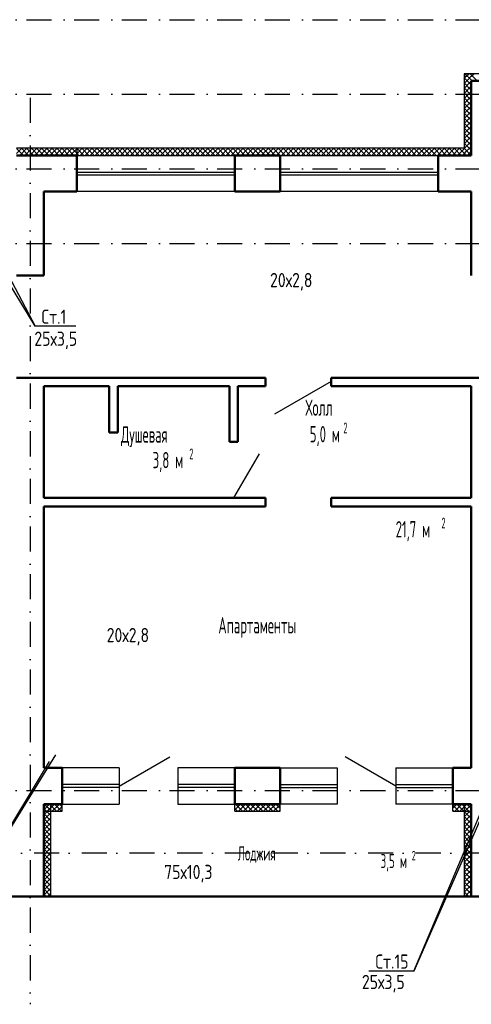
# Model space of a CAD drawing. Extents: x -1560602 to 321118, y -2308202 to -430103.
# Tile 65 of 104: x -1535256 to -1528909, y -2121202 to -2107345. Entities that reach past the tile are written whole.
import ezdxf
from ezdxf.enums import TextEntityAlignment as Align

# ---------------------------------------------------------------- set-up
doc = ezdxf.new("R2010")
doc.units = 0
doc.header["$MEASUREMENT"] = 0
doc.linetypes.add('Dot & Dashed', pattern=[670.277762, 352.777767, -176.388884, 0, -141.111112])
doc.linetypes.add('Штрихпунктирная', pattern=[0.670278, 0.352778, -0.176389, 0, -0.141111])
doc.layers.get('0').update_dxf_attribs({"color": 255, "linetype": 'CONTINUOUS'})
for name, color, linetype in [('Оси', 253, 'Dot & Dashed'), ('отделка', 240, 'CONTINUOUS'), ('Текст', 7, 'CONTINUOUS'), ('Утеплитель', 6, 'CONTINUOUS')]:
    doc.layers.add(name, color=color, linetype=linetype)
doc.layers.add('стены', color=5, linetype='CONTINUOUS', lineweight=50)
doc.styles.get("Standard").update_dxf_attribs({"font": 'spds.shx', "width": 0.7, "height": 250})

msp = doc.modelspace()

# ---------------------------------------------------------------- linework, layer by layer
at = {"color": 0}
for p, q in [((-1535415, -2110946.7, 0), (-1535036.6, -2111659, 0)), ((-1535036.6, -2111659, 0), (-1535415, -2111040.6, 0)), ((-1534466.4, -2111659, 0), (-1535036.6, -2111659, 0)), ((-1536178.2, -2120003.4, 0), (-1534747.8, -2117691.4, 0)), ((-1529714.8, -2120734.2, 0), (-1528437.8, -2117691.4, 0)), ((-1534844.3, -2117786, 0), (-1536178.2, -2120003.4, 0)), ((-1528430.7, -2117786, 0), (-1529714.8, -2120734.2, 0)), ((-1529714.8, -2120734.2, 0), (-1530348.8, -2120734.2, 0))]:
    msp.add_line(p, q, dxfattribs=at)
at = {"layer": 'Оси', "color": 0, "linetype": 'Штрихпунктирная', "lineweight": -3, "ltscale": 1000}
for p, q in [((-1556614.6, -2107344.8), (-1508549.3, -2107344.8)), ((-1556614.6, -2108394.8), (-1497159.3, -2108394.8)), ((-1535109.3, -2108444.8), (-1535109.3, -2121201.6)), ((-1556614.6, -2109444.8), (-1497159.3, -2109444.8)), ((-1556614.6, -2110494.8), (-1497159.3, -2110494.8)), ((-1556614.6, -2118194.8), (-1502159.3, -2118194.8)), ((-1497159.3, -2119074.8), (-1556614.5, -2119074.8))]:
    msp.add_line(p, q, dxfattribs=at)
at = {"layer": 'отделка', "color": 0, "ltscale": 100}
for p, q in [((-1534454.3, -2109254.4), (-1532234.3, -2109254.4)), ((-1531594.3, -2109254.4), (-1529374.3, -2109254.4)), ((-1534454.3, -2109489.4), (-1532234.3, -2109489.4)), ((-1534454.3, -2109529.4), (-1532234.3, -2109529.4)), ((-1531594.3, -2109489.4), (-1529374.3, -2109489.4)), ((-1531594.3, -2109529.4), (-1529374.3, -2109529.4)), ((-1532234.3, -2109764.4), (-1534454.3, -2109764.4)), ((-1529374.3, -2109764.4), (-1531594.3, -2109764.4)), ((-1530879.3, -2112438.2), (-1531676.1, -2112898.2)), ((-1531890.5, -2113456.9), (-1532250.9, -2114074.5)), ((-1533859.3, -2118129.8), (-1533144.8, -2117717.3)), ((-1529969.3, -2118129.8), (-1530683.8, -2117717.3)), ((-1533859.3, -2117874.8), (-1534659.3, -2117874.8)), ((-1533859.3, -2117874.8), (-1533859.3, -2118384.8)), ((-1533034.3, -2117874.8), (-1533034.3, -2118384.8)), ((-1532234.3, -2117874.8), (-1533034.3, -2117874.8)), ((-1531594.3, -2117874.8), (-1530794.3, -2117874.8)), ((-1530794.3, -2117874.8), (-1530794.3, -2118384.8)), ((-1529969.3, -2117874.8), (-1529969.3, -2118384.8)), ((-1529969.3, -2117874.8), (-1529169.3, -2117874.8)), ((-1533859.3, -2118109.8), (-1534659.3, -2118109.8)), ((-1532234.3, -2118109.8), (-1533034.3, -2118109.8)), ((-1531594.3, -2118109.8), (-1530794.3, -2118109.8)), ((-1529969.3, -2118109.8), (-1529169.3, -2118109.8)), ((-1533859.3, -2118149.8), (-1534659.3, -2118149.8)), ((-1532234.3, -2118149.8), (-1533034.3, -2118149.8)), ((-1531594.3, -2118149.8), (-1530794.3, -2118149.8)), ((-1529969.3, -2118149.8), (-1529169.3, -2118149.8)), ((-1534659.3, -2118384.8), (-1533859.3, -2118384.8)), ((-1533034.3, -2118384.8), (-1532234.3, -2118384.8)), ((-1530794.3, -2118384.8), (-1531594.3, -2118384.8)), ((-1529169.3, -2118384.8), (-1529969.3, -2118384.8))]:
    msp.add_line(p, q, dxfattribs=at)
at = {"layer": 'стены', "color": 0, "linetype": 'Continuous'}
for p, q in [((-1528909.3, -2108204.4), (-1528909.3, -2109254.4)), ((-1528064.3, -2108204.4), (-1528909.3, -2108204.4)), ((-1534454.3, -2109254.4), (-1535299.3, -2109254.4)), ((-1531594.3, -2109254.4), (-1532234.3, -2109254.4)), ((-1532234.3, -2109254.4), (-1532234.3, -2109324.4)), ((-1532234.3, -2109254.4), (-1532234.3, -2109324.4)), ((-1531594.3, -2109254.4), (-1531594.3, -2109324.4)), ((-1531594.3, -2109254.4), (-1531594.3, -2109324.4)), ((-1528909.3, -2109254.4), (-1529374.3, -2109254.4)), ((-1529374.3, -2109254.4), (-1529374.3, -2109324.4)), ((-1529374.3, -2109254.4), (-1529374.3, -2109324.4)), ((-1532234.3, -2109324.4), (-1532234.3, -2109764.4)), ((-1531594.3, -2109324.4), (-1531594.3, -2109764.4)), ((-1529374.3, -2109324.4), (-1529374.3, -2109764.4)), ((-1534919.3, -2110814.5), (-1534919.3, -2109764.4)), ((-1534919.3, -2109764.4), (-1534454.3, -2109764.4)), ((-1532234.3, -2109764.4), (-1531594.3, -2109764.4)), ((-1529374.3, -2109764.4), (-1528909.3, -2109764.4)), ((-1528909.3, -2109764.4), (-1528909.3, -2110944.5)), ((-1534919.3, -2110944.5), (-1534919.3, -2110814.5)), ((-1534919.3, -2110944.5), (-1535299.3, -2110944.5)), ((-1531799.3, -2112384.5), (-1535299.3, -2112384.5)), ((-1528529.3, -2112384.5), (-1530879.3, -2112384.5)), ((-1534919.3, -2114074.5), (-1534919.3, -2112504.5)), ((-1534919.3, -2112504.5), (-1533999.3, -2112504.5)), ((-1534919.3, -2114051.5), (-1534919.3, -2112527.5)), ((-1534022.3, -2112504.5), (-1534896.3, -2112504.5)), ((-1533999.3, -2112504.5), (-1533999.3, -2113154.5)), ((-1533879.3, -2113154.5), (-1533879.3, -2112504.5)), ((-1533879.3, -2112504.5), (-1532309.3, -2112504.5)), ((-1532309.3, -2112504.5), (-1532309.3, -2113284.5)), ((-1532189.3, -2113284.5), (-1532189.3, -2112504.5)), ((-1532189.3, -2112504.5), (-1531799.3, -2112504.5)), ((-1530879.3, -2112504.5), (-1528909.3, -2112504.5)), ((-1528909.3, -2112504.5), (-1528909.3, -2114074.5)), ((-1533999.3, -2113154.5), (-1533879.3, -2113154.5)), ((-1532189.3, -2114074.5), (-1534919.3, -2114074.5)), ((-1531799.3, -2114074.5), (-1532189.3, -2114074.5)), ((-1531799.3, -2114099.5), (-1531799.3, -2114074.5)), ((-1531799.3, -2114099.5), (-1531799.3, -2114194.5)), ((-1528909.3, -2114074.5), (-1530879.3, -2114074.5)), ((-1534919.3, -2117874.8), (-1534919.3, -2114194.5)), ((-1534919.3, -2114194.5), (-1531799.3, -2114194.5)), ((-1530879.3, -2114194.5), (-1528909.3, -2114194.5)), ((-1528909.3, -2114194.5), (-1528909.3, -2117874.8)), ((-1534659.3, -2117874.8), (-1534919.3, -2117874.8)), ((-1534659.3, -2118314.8), (-1534659.3, -2117874.8)), ((-1532234.3, -2118314.8), (-1532234.3, -2117874.8)), ((-1531594.3, -2117874.8), (-1532234.3, -2117874.8)), ((-1531594.3, -2118314.8), (-1531594.3, -2117874.8)), ((-1529169.3, -2118314.8), (-1529169.3, -2117874.8)), ((-1528909.3, -2117874.8), (-1529169.3, -2117874.8)), ((-1534919.3, -2118384.8), (-1534919.3, -2119684.8)), ((-1534819.3, -2118384.8), (-1534919.3, -2118384.8)), ((-1534919.3, -2118384.8), (-1534659.3, -2118384.8)), ((-1534919.3, -2118384.8), (-1534919.3, -2118484.8)), ((-1534659.3, -2118384.8), (-1534659.3, -2118314.8)), ((-1534659.3, -2118384.8), (-1534659.3, -2118314.8)), ((-1532234.3, -2118384.8), (-1532234.3, -2118314.8)), ((-1532234.3, -2118384.8), (-1532234.3, -2118314.8)), ((-1532234.3, -2118384.8), (-1531594.3, -2118384.8)), ((-1531594.3, -2118384.8), (-1531594.3, -2118314.8)), ((-1531594.3, -2118384.8), (-1531594.3, -2118314.8)), ((-1529169.3, -2118384.8), (-1529169.3, -2118314.8)), ((-1529169.3, -2118384.8), (-1529169.3, -2118314.8)), ((-1529169.3, -2118384.8), (-1528909.3, -2118384.8)), ((-1528909.3, -2118384.8), (-1528909.3, -2119684.8)), ((-1535399.3, -2119684.8), (-1534819.3, -2119684.8)), ((-1529009.3, -2119684.8), (-1534819.3, -2119684.8)), ((-1529009.3, -2119684.8), (-1528429.3, -2119684.8))]:
    msp.add_line(p, q, dxfattribs=at)
at = {"layer": 'стены', "color": 0, "ltscale": 100}
for p, q in [((-1534454.3, -2109764.4), (-1534454.3, -2109254.4)), ((-1531799.3, -2112384.5), (-1531799.3, -2112504.5)), ((-1530879.3, -2112384.5), (-1530879.3, -2112492)), ((-1530879.3, -2112492), (-1530879.3, -2112504.5)), ((-1532189.3, -2113284.5), (-1532309.3, -2113284.5)), ((-1530879.3, -2114074.5), (-1530879.3, -2114194.5))]:
    msp.add_line(p, q, dxfattribs=at)
at = {"layer": 'Утеплитель', "color": 0, "linetype": 'Continuous'}
for p, q in [((-1529009.3, -2108104.4), (-1529009.3, -2108204.4)), ((-1528064.3, -2108104.4), (-1529009.3, -2108104.4)), ((-1529009.3, -2108170.4), (-1528980.3, -2108141.3)), ((-1528968.7, -2108204.4), (-1529009.3, -2108163.8)), ((-1528909.3, -2108193.1), (-1528998, -2108104.4)), ((-1528980.3, -2108141.3), (-1528943.4, -2108104.4)), ((-1528949.1, -2108180.9), (-1528909.3, -2108141.1)), ((-1528909.3, -2108122.4), (-1528927.3, -2108104.4)), ((-1528909.3, -2108141.1), (-1528872.7, -2108104.4)), ((-1528827.3, -2108204.4), (-1528909.3, -2108122.4)), ((-1529009.3, -2108204.4), (-1529009.3, -2109154.4)), ((-1529009.3, -2108241.1), (-1528972.7, -2108204.4)), ((-1529009.3, -2108311.8), (-1528918, -2108220.5)), ((-1528909.3, -2108334.5), (-1529009.3, -2108234.5)), ((-1529009.3, -2108382.5), (-1528909.3, -2108282.5)), ((-1528909.3, -2108405.3), (-1529009.3, -2108305.3)), ((-1528972.7, -2108204.4), (-1528949.1, -2108180.9)), ((-1528909.3, -2108263.8), (-1528968.7, -2108204.4)), ((-1528898, -2108204.4), (-1528909.3, -2108193.1)), ((-1529009.3, -2108453.2), (-1528909.3, -2108353.2)), ((-1528909.3, -2108476), (-1529009.3, -2108376)), ((-1529009.3, -2108523.9), (-1528909.3, -2108423.9)), ((-1528909.3, -2108546.7), (-1529009.3, -2108446.7)), ((-1529009.3, -2108594.6), (-1528909.3, -2108494.6)), ((-1528909.3, -2108617.4), (-1529009.3, -2108517.4)), ((-1529009.3, -2108665.4), (-1528909.3, -2108565.4)), ((-1528909.3, -2108688.1), (-1529009.3, -2108588.1)), ((-1529009.3, -2108736.1), (-1528909.3, -2108636.1)), ((-1528909.3, -2108758.8), (-1529009.3, -2108658.8)), ((-1529009.3, -2108806.8), (-1528909.3, -2108706.8)), ((-1528909.3, -2108829.5), (-1529009.3, -2108729.5)), ((-1529009.3, -2108877.5), (-1528909.3, -2108777.5)), ((-1528909.3, -2108900.2), (-1529009.3, -2108800.2)), ((-1529009.3, -2108948.2), (-1528909.3, -2108848.2)), ((-1528909.3, -2108970.9), (-1529009.3, -2108870.9)), ((-1529009.3, -2109018.9), (-1528909.3, -2108918.9)), ((-1528909.3, -2109041.6), (-1529009.3, -2108941.6)), ((-1529009.3, -2109089.6), (-1528909.3, -2108989.6)), ((-1528909.3, -2109112.4), (-1529009.3, -2109012.4)), ((-1528937.9, -2109154.4), (-1529009.3, -2109083.1)), ((-1529003.4, -2109154.4), (-1528909.3, -2109060.3)), ((-1528932.7, -2109154.4), (-1528909.3, -2109131)), ((-1534454.3, -2109154.4), (-1535299.3, -2109154.4)), ((-1535299.3, -2109227.8), (-1535226, -2109154.4)), ((-1535201.9, -2109254.4), (-1535299.3, -2109157)), ((-1535255.3, -2109254.4), (-1535155.3, -2109154.4)), ((-1535131.2, -2109254.4), (-1535231.2, -2109154.4)), ((-1535184.5, -2109254.4), (-1535084.5, -2109154.4)), ((-1535060.5, -2109254.4), (-1535160.5, -2109154.4)), ((-1535113.8, -2109254.4), (-1535013.8, -2109154.4)), ((-1534989.8, -2109254.4), (-1535089.8, -2109154.4)), ((-1535043.1, -2109254.4), (-1534943.1, -2109154.4)), ((-1534919.1, -2109254.4), (-1535019.1, -2109154.4)), ((-1534972.4, -2109254.4), (-1534872.4, -2109154.4)), ((-1534848.3, -2109254.4), (-1534948.3, -2109154.4)), ((-1534901.7, -2109254.4), (-1534801.7, -2109154.4)), ((-1534777.6, -2109254.4), (-1534877.6, -2109154.4)), ((-1534831, -2109254.4), (-1534731, -2109154.4)), ((-1534706.9, -2109254.4), (-1534806.9, -2109154.4)), ((-1534760.3, -2109254.4), (-1534660.3, -2109154.4)), ((-1534636.2, -2109254.4), (-1534736.2, -2109154.4)), ((-1534689.6, -2109254.4), (-1534589.6, -2109154.4)), ((-1534565.5, -2109254.4), (-1534665.5, -2109154.4)), ((-1534618.9, -2109254.4), (-1534518.9, -2109154.4)), ((-1534494.8, -2109254.4), (-1534594.8, -2109154.4)), ((-1534548.1, -2109254.4), (-1534454.3, -2109160.6)), ((-1534454.3, -2109224.2), (-1534524.1, -2109154.4)), ((-1534477.4, -2109254.4), (-1534454.3, -2109231.3)), ((-1534454.3, -2109154.4), (-1534454.3, -2109254.4)), ((-1534454.3, -2109154.4), (-1534454.3, -2109254.4)), ((-1529009.3, -2109154.4), (-1534454.3, -2109154.4)), ((-1534454.3, -2109160.6), (-1534448.1, -2109154.4)), ((-1534454.3, -2109231.3), (-1534377.4, -2109154.4)), ((-1534424.1, -2109254.4), (-1534454.3, -2109224.2)), ((-1534353.4, -2109254.4), (-1534453.4, -2109154.4)), ((-1534406.7, -2109254.4), (-1534306.7, -2109154.4)), ((-1534282.7, -2109254.4), (-1534382.7, -2109154.4)), ((-1534336, -2109254.4), (-1534236, -2109154.4)), ((-1534212, -2109254.4), (-1534312, -2109154.4)), ((-1534265.3, -2109254.4), (-1534165.3, -2109154.4)), ((-1534141.2, -2109254.4), (-1534241.2, -2109154.4)), ((-1534194.6, -2109254.4), (-1534094.6, -2109154.4)), ((-1534070.5, -2109254.4), (-1534170.5, -2109154.4)), ((-1534123.9, -2109254.4), (-1534023.9, -2109154.4)), ((-1533999.8, -2109254.4), (-1534099.8, -2109154.4)), ((-1534053.2, -2109254.4), (-1533953.2, -2109154.4)), ((-1533929.1, -2109254.4), (-1534029.1, -2109154.4)), ((-1533982.5, -2109254.4), (-1533882.5, -2109154.4)), ((-1533858.4, -2109254.4), (-1533958.4, -2109154.4)), ((-1533911.7, -2109254.4), (-1533811.7, -2109154.4)), ((-1533787.7, -2109254.4), (-1533887.7, -2109154.4)), ((-1533841, -2109254.4), (-1533741, -2109154.4)), ((-1533717, -2109254.4), (-1533817, -2109154.4)), ((-1533770.3, -2109254.4), (-1533670.3, -2109154.4)), ((-1533646.3, -2109254.4), (-1533746.3, -2109154.4)), ((-1533699.6, -2109254.4), (-1533599.6, -2109154.4)), ((-1533575.6, -2109254.4), (-1533675.6, -2109154.4)), ((-1533628.9, -2109254.4), (-1533528.9, -2109154.4)), ((-1533504.8, -2109254.4), (-1533604.8, -2109154.4)), ((-1533558.2, -2109254.4), (-1533458.2, -2109154.4)), ((-1533434.1, -2109254.4), (-1533534.1, -2109154.4)), ((-1533487.5, -2109254.4), (-1533387.5, -2109154.4)), ((-1533363.4, -2109254.4), (-1533463.4, -2109154.4)), ((-1533416.8, -2109254.4), (-1533316.8, -2109154.4)), ((-1533292.7, -2109254.4), (-1533392.7, -2109154.4)), ((-1533346.1, -2109254.4), (-1533246.1, -2109154.4)), ((-1533222, -2109254.4), (-1533322, -2109154.4)), ((-1533275.4, -2109254.4), (-1533175.4, -2109154.4)), ((-1533151.3, -2109254.4), (-1533251.3, -2109154.4)), ((-1533204.6, -2109254.4), (-1533104.6, -2109154.4)), ((-1533080.6, -2109254.4), (-1533180.6, -2109154.4)), ((-1533133.9, -2109254.4), (-1533033.9, -2109154.4)), ((-1533009.9, -2109254.4), (-1533109.9, -2109154.4)), ((-1533063.2, -2109254.4), (-1532963.2, -2109154.4)), ((-1532939.2, -2109254.4), (-1533039.2, -2109154.4)), ((-1532992.5, -2109254.4), (-1532892.5, -2109154.4)), ((-1532868.4, -2109254.4), (-1532968.4, -2109154.4)), ((-1532921.8, -2109254.4), (-1532821.8, -2109154.4)), ((-1532797.7, -2109254.4), (-1532897.7, -2109154.4)), ((-1532851.1, -2109254.4), (-1532751.1, -2109154.4)), ((-1532727, -2109254.4), (-1532827, -2109154.4)), ((-1532780.4, -2109254.4), (-1532680.4, -2109154.4)), ((-1532656.3, -2109254.4), (-1532756.3, -2109154.4)), ((-1532709.7, -2109254.4), (-1532609.7, -2109154.4)), ((-1532585.6, -2109254.4), (-1532685.6, -2109154.4)), ((-1532639, -2109254.4), (-1532539, -2109154.4)), ((-1532514.9, -2109254.4), (-1532614.9, -2109154.4)), ((-1532568.2, -2109254.4), (-1532468.2, -2109154.4)), ((-1532444.2, -2109254.4), (-1532544.2, -2109154.4)), ((-1532497.5, -2109254.4), (-1532397.5, -2109154.4)), ((-1532373.5, -2109254.4), (-1532473.5, -2109154.4)), ((-1532426.8, -2109254.4), (-1532326.8, -2109154.4)), ((-1532302.8, -2109254.4), (-1532402.8, -2109154.4)), ((-1532356.1, -2109254.4), (-1532256.1, -2109154.4)), ((-1532232.1, -2109254.4), (-1532332.1, -2109154.4)), ((-1532285.4, -2109254.4), (-1532185.4, -2109154.4)), ((-1532161.3, -2109254.4), (-1532261.3, -2109154.4)), ((-1532214.7, -2109254.4), (-1532114.7, -2109154.4)), ((-1532090.6, -2109254.4), (-1532190.6, -2109154.4)), ((-1532144, -2109254.4), (-1532044, -2109154.4)), ((-1532019.9, -2109254.4), (-1532119.9, -2109154.4)), ((-1532073.3, -2109254.4), (-1531973.3, -2109154.4)), ((-1531949.2, -2109254.4), (-1532049.2, -2109154.4)), ((-1532002.6, -2109254.4), (-1531902.6, -2109154.4)), ((-1531878.5, -2109254.4), (-1531978.5, -2109154.4)), ((-1531931.9, -2109254.4), (-1531831.9, -2109154.4)), ((-1531807.8, -2109254.4), (-1531907.8, -2109154.4)), ((-1531861.1, -2109254.4), (-1531761.1, -2109154.4)), ((-1531737.1, -2109254.4), (-1531837.1, -2109154.4)), ((-1531790.4, -2109254.4), (-1531690.4, -2109154.4)), ((-1531666.4, -2109254.4), (-1531766.4, -2109154.4)), ((-1531719.7, -2109254.4), (-1531619.7, -2109154.4)), ((-1531595.7, -2109254.4), (-1531695.7, -2109154.4)), ((-1531649, -2109254.4), (-1531549, -2109154.4)), ((-1531524.9, -2109254.4), (-1531624.9, -2109154.4)), ((-1531578.3, -2109254.4), (-1531478.3, -2109154.4)), ((-1531454.2, -2109254.4), (-1531554.2, -2109154.4)), ((-1531507.6, -2109254.4), (-1531407.6, -2109154.4)), ((-1531383.5, -2109254.4), (-1531483.5, -2109154.4)), ((-1531436.9, -2109254.4), (-1531336.9, -2109154.4)), ((-1531312.8, -2109254.4), (-1531412.8, -2109154.4)), ((-1531366.2, -2109254.4), (-1531266.2, -2109154.4)), ((-1531242.1, -2109254.4), (-1531342.1, -2109154.4)), ((-1531295.5, -2109254.4), (-1531195.5, -2109154.4)), ((-1531171.4, -2109254.4), (-1531271.4, -2109154.4)), ((-1531224.7, -2109254.4), (-1531124.7, -2109154.4)), ((-1531100.7, -2109254.4), (-1531200.7, -2109154.4)), ((-1531154, -2109254.4), (-1531054, -2109154.4)), ((-1531030, -2109254.4), (-1531130, -2109154.4)), ((-1531083.3, -2109254.4), (-1530983.3, -2109154.4)), ((-1530959.3, -2109254.4), (-1531059.3, -2109154.4)), ((-1531012.6, -2109254.4), (-1530912.6, -2109154.4)), ((-1530888.5, -2109254.4), (-1530988.5, -2109154.4)), ((-1530941.9, -2109254.4), (-1530841.9, -2109154.4)), ((-1530817.8, -2109254.4), (-1530917.8, -2109154.4)), ((-1530871.2, -2109254.4), (-1530771.2, -2109154.4)), ((-1530747.1, -2109254.4), (-1530847.1, -2109154.4)), ((-1530800.5, -2109254.4), (-1530700.5, -2109154.4)), ((-1530676.4, -2109254.4), (-1530776.4, -2109154.4)), ((-1530729.8, -2109254.4), (-1530629.8, -2109154.4)), ((-1530605.7, -2109254.4), (-1530705.7, -2109154.4)), ((-1530659.1, -2109254.4), (-1530559.1, -2109154.4)), ((-1530535, -2109254.4), (-1530635, -2109154.4)), ((-1530588.3, -2109254.4), (-1530488.3, -2109154.4)), ((-1530464.3, -2109254.4), (-1530564.3, -2109154.4)), ((-1530517.6, -2109254.4), (-1530417.6, -2109154.4)), ((-1530393.6, -2109254.4), (-1530493.6, -2109154.4)), ((-1530446.9, -2109254.4), (-1530346.9, -2109154.4)), ((-1530322.9, -2109254.4), (-1530422.9, -2109154.4)), ((-1530376.2, -2109254.4), (-1530276.2, -2109154.4)), ((-1530252.2, -2109254.4), (-1530352.2, -2109154.4)), ((-1530305.5, -2109254.4), (-1530205.5, -2109154.4)), ((-1530181.4, -2109254.4), (-1530281.4, -2109154.4)), ((-1530234.8, -2109254.4), (-1530134.8, -2109154.4)), ((-1530110.7, -2109254.4), (-1530210.7, -2109154.4)), ((-1530164.1, -2109254.4), (-1530064.1, -2109154.4)), ((-1530040, -2109254.4), (-1530140, -2109154.4)), ((-1530093.4, -2109254.4), (-1529993.4, -2109154.4)), ((-1529969.3, -2109254.4), (-1530069.3, -2109154.4)), ((-1530022.7, -2109254.4), (-1529922.7, -2109154.4)), ((-1529898.6, -2109254.4), (-1529998.6, -2109154.4)), ((-1529952, -2109254.4), (-1529852, -2109154.4)), ((-1529827.9, -2109254.4), (-1529927.9, -2109154.4)), ((-1529881.2, -2109254.4), (-1529781.2, -2109154.4)), ((-1529757.2, -2109254.4), (-1529857.2, -2109154.4)), ((-1529810.5, -2109254.4), (-1529710.5, -2109154.4)), ((-1529686.5, -2109254.4), (-1529786.5, -2109154.4)), ((-1529739.8, -2109254.4), (-1529639.8, -2109154.4)), ((-1529615.8, -2109254.4), (-1529715.8, -2109154.4)), ((-1529669.1, -2109254.4), (-1529569.1, -2109154.4)), ((-1529545, -2109254.4), (-1529645, -2109154.4)), ((-1529598.4, -2109254.4), (-1529498.4, -2109154.4)), ((-1529474.3, -2109254.4), (-1529574.3, -2109154.4)), ((-1529527.7, -2109254.4), (-1529427.7, -2109154.4)), ((-1529403.6, -2109254.4), (-1529503.6, -2109154.4)), ((-1529457, -2109254.4), (-1529357, -2109154.4)), ((-1529332.9, -2109254.4), (-1529432.9, -2109154.4)), ((-1529386.3, -2109254.4), (-1529286.3, -2109154.4)), ((-1529262.2, -2109254.4), (-1529362.2, -2109154.4)), ((-1529315.6, -2109254.4), (-1529215.6, -2109154.4)), ((-1529191.5, -2109254.4), (-1529291.5, -2109154.4)), ((-1529244.8, -2109254.4), (-1529144.8, -2109154.4)), ((-1529120.8, -2109254.4), (-1529220.8, -2109154.4)), ((-1529174.1, -2109254.4), (-1529074.1, -2109154.4)), ((-1529050.1, -2109254.4), (-1529150.1, -2109154.4)), ((-1529103.4, -2109254.4), (-1529009.3, -2109160.3)), ((-1529009.3, -2109224.5), (-1529079.4, -2109154.4)), ((-1529032.7, -2109254.4), (-1529009.3, -2109231)), ((-1529008.7, -2109154.4), (-1529009.3, -2109153.8)), ((-1529009.3, -2109160.3), (-1529006.7, -2109157.7)), ((-1529009.3, -2109231), (-1528975.6, -2109197.3)), ((-1528979.4, -2109254.4), (-1529009.3, -2109224.5)), ((-1528909.3, -2109253.8), (-1529008.7, -2109154.4)), ((-1529006.7, -2109157.7), (-1529003.4, -2109154.4)), ((-1528975.6, -2109197.3), (-1528932.7, -2109154.4)), ((-1528962, -2109254.4), (-1528944.4, -2109236.9)), ((-1528944.4, -2109236.9), (-1528909.3, -2109201.8)), ((-1528909.3, -2109183.1), (-1528937.9, -2109154.4)), ((-1534919.3, -2118393.7), (-1534910.4, -2118384.8)), ((-1534919.3, -2118464.4), (-1534839.7, -2118384.8)), ((-1534919.3, -2118393.7), (-1534910.4, -2118384.8)), ((-1534919.3, -2118464.4), (-1534839.7, -2118384.8)), ((-1534810.4, -2118484.8), (-1534910.4, -2118384.8)), ((-1534819.3, -2118475.9), (-1534910.4, -2118384.8)), ((-1534869, -2118484.8), (-1534769, -2118384.8)), ((-1534739.7, -2118484.8), (-1534839.7, -2118384.8)), ((-1534819.3, -2118405.2), (-1534839.7, -2118384.8)), ((-1534819.3, -2119684.8), (-1534819.3, -2118384.8)), ((-1534798.2, -2118484.8), (-1534698.2, -2118384.8)), ((-1534669, -2118484.8), (-1534769, -2118384.8)), ((-1534727.5, -2118484.8), (-1534659.3, -2118416.6)), ((-1534659.3, -2118423.7), (-1534698.2, -2118384.8)), ((-1534659.3, -2118484.8), (-1534659.3, -2118384.8)), ((-1532234.3, -2118484.8), (-1532234.3, -2118384.8)), ((-1532234.3, -2118395.7), (-1532223.4, -2118384.8)), ((-1532234.3, -2118466.5), (-1532152.7, -2118384.8)), ((-1532123.4, -2118484.8), (-1532223.4, -2118384.8)), ((-1532182, -2118484.8), (-1532082, -2118384.8)), ((-1532052.7, -2118484.8), (-1532152.7, -2118384.8)), ((-1532111.2, -2118484.8), (-1532011.2, -2118384.8)), ((-1531982, -2118484.8), (-1532082, -2118384.8)), ((-1532040.5, -2118484.8), (-1531940.5, -2118384.8)), ((-1531911.2, -2118484.8), (-1532011.2, -2118384.8)), ((-1531969.8, -2118484.8), (-1531869.8, -2118384.8)), ((-1531840.5, -2118484.8), (-1531940.5, -2118384.8)), ((-1531899.1, -2118484.8), (-1531799.1, -2118384.8)), ((-1531769.8, -2118484.8), (-1531869.8, -2118384.8)), ((-1531828.4, -2118484.8), (-1531728.4, -2118384.8)), ((-1531699.1, -2118484.8), (-1531799.1, -2118384.8)), ((-1531757.7, -2118484.8), (-1531657.7, -2118384.8)), ((-1531628.4, -2118484.8), (-1531728.4, -2118384.8)), ((-1531687, -2118484.8), (-1531594.3, -2118392.1)), ((-1531594.3, -2118448.2), (-1531657.7, -2118384.8)), ((-1531594.3, -2118484.8), (-1531594.3, -2118384.8)), ((-1529169.3, -2118484.8), (-1529169.3, -2118384.8)), ((-1529169.3, -2118442), (-1529112.1, -2118384.8)), ((-1529082.8, -2118484.8), (-1529169.3, -2118398.3)), ((-1529141.4, -2118484.8), (-1529041.4, -2118384.8)), ((-1529012.1, -2118484.8), (-1529112.1, -2118384.8)), ((-1529070.7, -2118484.8), (-1528970.7, -2118384.8)), ((-1528941.4, -2118484.8), (-1529041.4, -2118384.8)), ((-1529009.3, -2118384.8), (-1529009.3, -2119684.8)), ((-1529009.3, -2118423.4), (-1528970.7, -2118384.8)), ((-1529009.3, -2118494.1), (-1528909.3, -2118394.1)), ((-1528909.3, -2118516.9), (-1529009.3, -2118416.9)), ((-1529000, -2118484.8), (-1528909.3, -2118394.1)), ((-1528909.3, -2118446.2), (-1528970.7, -2118384.8)), ((-1528909.3, -2118446.2), (-1528970.7, -2118384.8)), ((-1534919.3, -2118535.2), (-1534819.3, -2118435.2)), ((-1534881.1, -2118484.8), (-1534919.3, -2118446.6)), ((-1534819.3, -2118546.6), (-1534919.3, -2118446.6)), ((-1534919.3, -2118484.8), (-1534659.3, -2118484.8)), ((-1534919.3, -2118605.9), (-1534819.3, -2118505.9)), ((-1534819.3, -2118617.3), (-1534919.3, -2118517.3)), ((-1532194.1, -2118484.8), (-1532234.3, -2118444.6)), ((-1532234.3, -2118484.8), (-1531594.3, -2118484.8)), ((-1531616.3, -2118484.8), (-1531594.3, -2118462.8)), ((-1529153.5, -2118484.8), (-1529169.3, -2118469)), ((-1529169.3, -2118484.8), (-1528909.3, -2118484.8)), ((-1529009.3, -2118564.9), (-1528909.3, -2118464.9)), ((-1528909.3, -2118587.6), (-1529009.3, -2118487.6)), ((-1529009.3, -2118635.6), (-1528909.3, -2118535.6)), ((-1528909.3, -2118658.3), (-1529009.3, -2118558.3)), ((-1528929.3, -2118484.8), (-1528909.3, -2118464.9)), ((-1534919.3, -2118676.6), (-1534819.3, -2118576.6)), ((-1534819.3, -2118688), (-1534919.3, -2118588)), ((-1534919.3, -2118747.3), (-1534819.3, -2118647.3)), ((-1534819.3, -2118758.7), (-1534919.3, -2118658.7)), ((-1529009.3, -2118706.3), (-1528909.3, -2118606.3)), ((-1528909.3, -2118729), (-1529009.3, -2118629)), ((-1529009.3, -2118777), (-1528909.3, -2118677)), ((-1528909.3, -2118799.7), (-1529009.3, -2118699.7)), ((-1534919.3, -2118818), (-1534819.3, -2118718)), ((-1534819.3, -2118829.4), (-1534919.3, -2118729.4)), ((-1534919.3, -2118888.7), (-1534819.3, -2118788.7)), ((-1534819.3, -2118900.1), (-1534919.3, -2118800.1)), ((-1529009.3, -2118847.7), (-1528909.3, -2118747.7)), ((-1528909.3, -2118870.4), (-1529009.3, -2118770.4)), ((-1529009.3, -2118918.4), (-1528909.3, -2118818.4)), ((-1528909.3, -2118941.1), (-1529009.3, -2118841.1)), ((-1534919.3, -2118959.4), (-1534819.3, -2118859.4)), ((-1534819.3, -2118970.8), (-1534919.3, -2118870.8)), ((-1534919.3, -2119030.1), (-1534819.3, -2118930.1)), ((-1534819.3, -2119041.5), (-1534919.3, -2118941.5)), ((-1529009.3, -2118989.1), (-1528909.3, -2118889.1)), ((-1528909.3, -2119011.9), (-1529009.3, -2118911.9)), ((-1529009.3, -2119059.8), (-1528909.3, -2118959.8)), ((-1534919.3, -2119100.8), (-1534819.3, -2119000.8)), ((-1534819.3, -2119112.3), (-1534919.3, -2119012.3)), ((-1534919.3, -2119171.6), (-1534819.3, -2119071.6)), ((-1534819.3, -2119183), (-1534919.3, -2119083)), ((-1528909.3, -2119082.6), (-1529009.3, -2118982.6)), ((-1529009.3, -2119130.5), (-1528909.3, -2119030.5)), ((-1528909.3, -2119153.3), (-1529009.3, -2119053.3)), ((-1529009.3, -2119201.3), (-1528909.3, -2119101.3)), ((-1534919.3, -2119242.3), (-1534819.3, -2119142.3)), ((-1534819.3, -2119253.7), (-1534919.3, -2119153.7)), ((-1534919.3, -2119313), (-1534819.3, -2119213)), ((-1534819.3, -2119324.4), (-1534919.3, -2119224.4)), ((-1528909.3, -2119224), (-1529009.3, -2119124)), ((-1529009.3, -2119272), (-1528909.3, -2119172)), ((-1528909.3, -2119294.7), (-1529009.3, -2119194.7)), ((-1529009.3, -2119342.7), (-1528909.3, -2119242.7)), ((-1534919.3, -2119383.7), (-1534819.3, -2119283.7)), ((-1534819.3, -2119395.1), (-1534919.3, -2119295.1)), ((-1534919.3, -2119454.4), (-1534819.3, -2119354.4)), ((-1534819.3, -2119465.8), (-1534919.3, -2119365.8)), ((-1528909.3, -2119365.4), (-1529009.3, -2119265.4)), ((-1529009.3, -2119413.4), (-1528909.3, -2119313.4)), ((-1528909.3, -2119436.1), (-1529009.3, -2119336.1)), ((-1529009.3, -2119484.1), (-1528909.3, -2119384.1)), ((-1534919.3, -2119525.1), (-1534819.3, -2119425.1)), ((-1534819.3, -2119536.5), (-1534919.3, -2119436.5)), ((-1534919.3, -2119595.8), (-1534819.3, -2119495.8)), ((-1534819.3, -2119607.2), (-1534919.3, -2119507.2)), ((-1528909.3, -2119506.8), (-1529009.3, -2119406.8)), ((-1529009.3, -2119554.8), (-1528909.3, -2119454.8)), ((-1528909.3, -2119577.5), (-1529009.3, -2119477.5)), ((-1529009.3, -2119625.5), (-1528909.3, -2119525.5)), ((-1534919.3, -2119666.5), (-1534819.3, -2119566.5)), ((-1534819.3, -2119677.9), (-1534919.3, -2119577.9)), ((-1534883.2, -2119684.8), (-1534919.3, -2119648.7)), ((-1534866.9, -2119684.8), (-1534819.3, -2119637.2)), ((-1528909.3, -2119648.2), (-1529009.3, -2119548.2)), ((-1528943.5, -2119684.8), (-1529009.3, -2119619)), ((-1528997.9, -2119684.8), (-1528909.3, -2119596.2)), ((-1528927.2, -2119684.8), (-1528909.3, -2119666.9))]:
    msp.add_line(p, q, dxfattribs=at)

# ---------------------------------------------------------------- texts
at = {"color": 0}
for s, p in [('20х2,8', (-1531738.3, -2111109.7)), ('25х3,5', (-1535050.8, -2111935.2, 0)), ('20х2,8', (-1534034.2, -2116105.5, 0)), ('75х10,3', (-1533226.4, -2119439)), ('25х3,5', (-1530447.2, -2120986.8))]:
    msp.add_text(s, height=200, dxfattribs=at).set_placement(p)
for s, p in [('Ст.1', (-1534776.1, -2111525.3, 0)), ('Ст.15', (-1530024.5, -2120600.5, 0))]:
    msp.add_text(s, height=200, dxfattribs=at).set_placement(p, align=Align.MIDDLE_CENTER)
at = {"layer": 'Текст', "color": 0, "linetype": 'Continuous', "width": 0.7}
for s, height, p in [('Холл', 230, (-1531240.5, -2112919.2)), ('2', 151.8, (-1530707, -2113166.6)), ('Душевая', 230, (-1533832.2, -2113297.9)), ('5,0 м', 230, (-1531178.9, -2113293.1)), ('3,8 м', 230, (-1533387.3, -2113657.7)), ('2', 151.8, (-1532872.4, -2113531.2)), ('21,7 м', 230, (-1529971.9, -2114631.5)), ('2', 151.8, (-1529328.8, -2114505)), ('Апартаменты', 230, (-1532463.7, -2115982.4)), ('Лоджия', 200, (-1532191.6, -2119178.8)), ('3,5 м', 200, (-1530184.4, -2119285.1)), ('2', 132, (-1529747, -2119175.1))]:
    msp.add_text(s, height=height, dxfattribs=at).set_placement(p)

doc.saveas('drawing.dxf')
